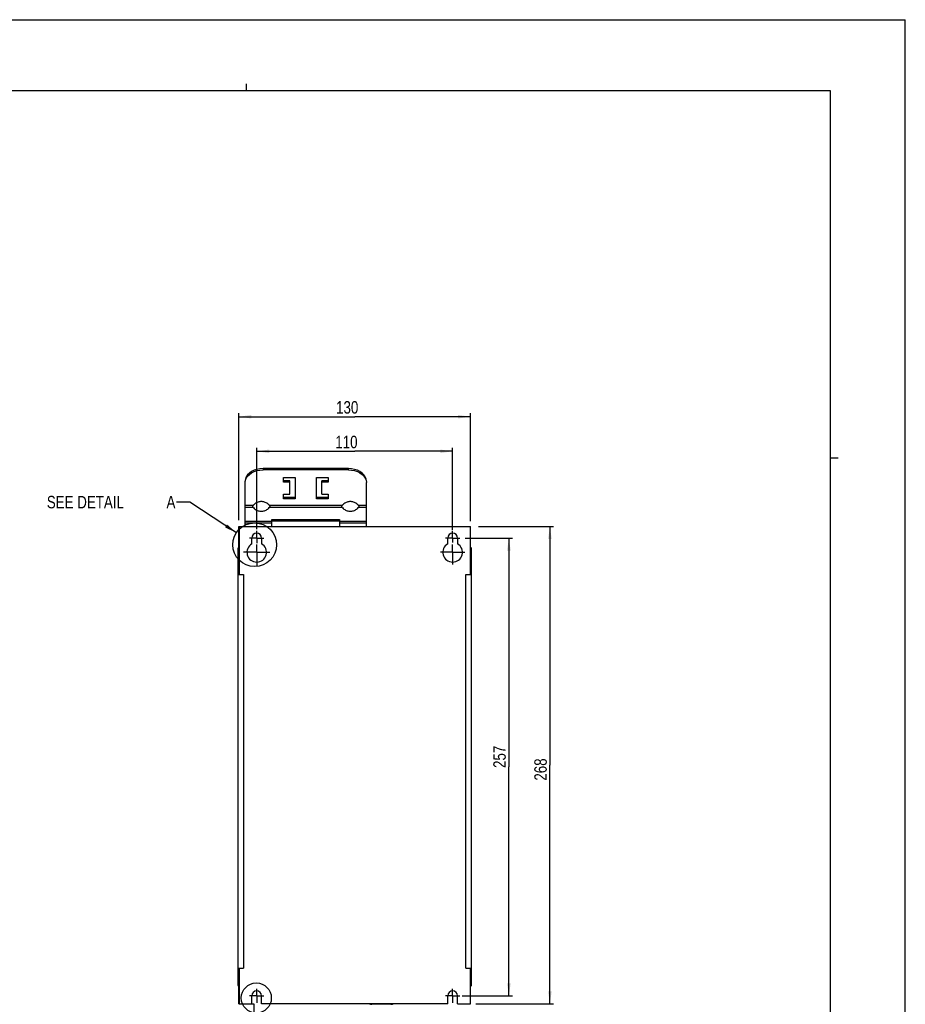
# Model space of a CAD drawing. Extents: x 0 to 594, y 0 to 420.
# Tile 37 of 37: x 345 to 594, y 144 to 420. Entities that reach past the tile are written whole.
import ezdxf

# ---------------------------------------------------------------- set-up
doc = ezdxf.new("R2010")
doc.units = 0
doc.header["$LTSCALE"] = 32.67
doc.linetypes.add('CENTER', pattern=[0.6, 0.375, -0.075, 0.075, -0.075])
doc.layers.get('0').update_dxf_attribs({"linetype": 'CONTINUOUS'})
doc.layers.add('DEFAULT_1', color=7, linetype='CENTER')
doc.styles.get("Standard").update_dxf_attribs({"font": 'txt', "width": 0.8})
doc.dimstyles.get("Standard").update_dxf_attribs({"dimtxt": 2.5, "dimasz": 2.5, "dimexe": 1.25, "dimexo": 0.625, "dimtad": 1, "dimcen": 2.5, "dimazin": 3, "dimtfac": 1, "dimtmove": 0, "dimatfit": 3})

# ---------------------------------------------------------------- blocks, each defined once
blk = doc.blocks.new('_FILLED')
at = {"color": 0, "linetype": 'BYBLOCK'}
blk.add_solid([(0, 0), (-1, 0.143), (-1, -0.143)], dxfattribs=at)
blk = doc.blocks.new('*D2')
at = {"color": 2, "linetype": 'CONTINUOUS'}
for p, q in [((474.15, 277.74), (495.21, 277.74)), ((494.21, 277.74), (494.21, 210.74)), ((494.21, 143.74), (494.21, 210.74)), ((473.38, 143.74), (495.21, 143.74))]:
    blk.add_line(p, q, dxfattribs=at)
at = {"color": 2, "linetype": 'CONTINUOUS', "xscale": 3.5, "yscale": 3.5, "zscale": 3.5}
for p, rotation in [((494.21, 277.74), 90), ((494.21, 143.74), 270)]:
    blk.add_blockref('_FILLED', p, dxfattribs=dict(at, rotation=rotation))
at = {"color": 5, "linetype": 'CONTINUOUS', "width": 0.8}
blk.add_text('268', height=3.5, rotation=90, dxfattribs=at).set_placement((493.33, 206.39))
blk = doc.blocks.new('*D3')
at = {"color": 2, "linetype": 'CONTINUOUS'}
for p, q in [((406.9, 279.54), (406.9, 309.55)), ((406.9, 308.55), (439.4, 308.55)), ((471.9, 308.55), (439.4, 308.55)), ((471.9, 279.21), (471.9, 309.55))]:
    blk.add_line(p, q, dxfattribs=at)
at = {"color": 2, "linetype": 'CONTINUOUS', "xscale": 3.5, "yscale": 3.5, "zscale": 3.5, "rotation": 180}
blk.add_blockref('_FILLED', (406.9, 308.55), dxfattribs=at)
at = {"color": 2, "linetype": 'CONTINUOUS', "xscale": 3.5, "yscale": 3.5, "zscale": 3.5}
blk.add_blockref('_FILLED', (471.9, 308.55), dxfattribs=at)
at = {"color": 5, "linetype": 'CONTINUOUS', "width": 0.8}
blk.add_text('130', height=3.5, dxfattribs=at).set_placement((434.17, 309.43))
blk = doc.blocks.new('*D6')
at = {"color": 2, "linetype": 'CONTINUOUS'}
for p, q in [((470.45, 274.49), (483.69, 274.49)), ((482.69, 274.49), (482.69, 210.24)), ((482.69, 145.99), (482.69, 210.24)), ((469.61, 145.99), (483.69, 145.99))]:
    blk.add_line(p, q, dxfattribs=at)
at = {"color": 2, "linetype": 'CONTINUOUS', "xscale": 3.5, "yscale": 3.5, "zscale": 3.5}
for p, rotation in [((482.69, 274.49), 90), ((482.69, 145.99), 270)]:
    blk.add_blockref('_FILLED', p, dxfattribs=dict(at, rotation=rotation))
at = {"color": 5, "linetype": 'CONTINUOUS', "width": 0.8}
blk.add_text('257', height=3.5, rotation=90, dxfattribs=at).set_placement((481.81, 209.95))
blk = doc.blocks.new('*D7')
at = {"color": 2, "linetype": 'CONTINUOUS'}
for p, q in [((411.9, 277), (411.9, 299.84)), ((411.9, 298.84), (439.4, 298.84)), ((466.9, 298.84), (439.4, 298.84)), ((466.9, 276.81), (466.9, 299.84))]:
    blk.add_line(p, q, dxfattribs=at)
at = {"color": 2, "linetype": 'CONTINUOUS', "xscale": 3.5, "yscale": 3.5, "zscale": 3.5, "rotation": 180}
blk.add_blockref('_FILLED', (411.9, 298.84), dxfattribs=at)
at = {"color": 2, "linetype": 'CONTINUOUS', "xscale": 3.5, "yscale": 3.5, "zscale": 3.5}
blk.add_blockref('_FILLED', (466.9, 298.84), dxfattribs=at)
at = {"color": 5, "linetype": 'CONTINUOUS', "width": 0.8}
blk.add_text('110', height=3.5, dxfattribs=at).set_placement((433.95, 299.71))

msp = doc.modelspace()

# ---------------------------------------------------------------- linework, layer by layer
at = {"color": 7, "linetype": 'CONTINUOUS'}
for p, q in [((0, 420), (594, 420)), ((594, 0), (594, 420)), ((573, 400), (21, 400)), ((573, 20), (573, 400)), ((437.667, 293.983), (413.667, 293.983)), ((437.667, 293.63), (413.667, 293.63)), ((408.667, 277.74), (408.667, 290.448)), ((419.417, 290.182), (419.417, 291.508)), ((419.417, 291.508), (422.667, 291.508)), ((421.167, 290.536), (419.417, 290.536)), ((421.167, 286.824), (421.167, 290.536)), ((422.667, 291.508), (422.667, 285.498)), ((428.667, 285.498), (428.667, 291.508)), ((428.667, 291.508), (431.917, 291.508)), ((430.167, 286.824), (430.167, 290.536)), ((431.917, 290.536), (430.167, 290.536)), ((431.917, 291.508), (431.917, 290.182)), ((442.591, 290.709), (442.667, 290.094)), ((421.167, 290.182), (419.417, 290.182)), ((431.917, 290.182), (430.167, 290.182)), ((442.667, 277.74), (442.667, 290.094)), ((419.417, 285.498), (419.417, 286.824)), ((419.417, 286.824), (421.167, 286.824)), ((422.667, 285.851), (419.417, 285.851)), ((422.667, 285.498), (419.417, 285.498)), ((431.917, 285.851), (428.667, 285.851)), ((431.917, 285.498), (428.667, 285.498)), ((430.167, 286.824), (431.917, 286.824)), ((431.917, 286.824), (431.917, 285.498)), ((416.167, 277.74), (416.167, 279.695)), ((416.167, 279.695), (435.167, 279.695)), ((416.167, 279.341), (435.167, 279.341)), ((435.167, 279.695), (435.167, 277.74)), ((406.897, 264.24), (406.897, 277.74)), ((406.897, 277.74), (471.897, 277.74)), ((406.932, 277.74), (406.932, 264.24)), ((471.862, 277.74), (471.862, 264.24)), ((471.897, 264.24), (471.897, 277.74)), ((410.522, 272.872), (410.522, 274.49)), ((413.272, 274.49), (413.272, 272.872)), ((465.522, 272.872), (465.522, 274.49)), ((468.272, 274.49), (468.272, 272.872)), ((406.652, 148.865), (406.652, 271.74)), ((406.777, 271.615), (406.652, 271.74)), ((472.167, 148.865), (472.167, 271.615)), ((406.777, 266.74), (406.897, 266.74)), ((471.897, 266.74), (472.042, 266.74)), ((406.897, 264.24), (408.147, 264.24)), ((408.147, 264.24), (408.147, 153.74)), ((470.647, 153.74), (470.647, 264.24)), ((470.647, 264.24), (471.897, 264.24)), ((406.897, 153.74), (408.147, 153.74)), ((406.897, 143.74), (406.897, 153.74)), ((406.932, 153.74), (406.932, 143.74)), ((470.647, 153.74), (471.897, 153.74)), ((471.862, 153.74), (471.862, 143.74)), ((471.897, 143.74), (471.897, 153.74)), ((406.777, 148.74), (406.897, 148.74)), ((471.897, 148.74), (472.042, 148.74)), ((406.897, 143.74), (410.522, 143.74)), ((410.522, 143.74), (410.522, 145.99)), ((410.522, 143.74), (411.05, 143.74)), ((411.05, 143.74), (411.05, 140.74)), ((413.272, 143.74), (413.272, 145.99)), ((465.522, 143.74), (413.272, 143.74)), ((443.567, 143.74), (443.726, 143.607)), ((450.068, 143.607), (450.226, 143.74)), ((465.522, 143.74), (465.522, 145.99)), ((468.272, 143.74), (468.272, 145.99)), ((468.272, 143.74), (471.897, 143.74))]:
    msp.add_line(p, q, dxfattribs=at)
at = {"color": 2, "linetype": 'CONTINUOUS'}
for p, q in [((409, 400), (409, 402)), ((573, 297), (575.1, 297)), ((393.091, 284.581), (389.358, 284.581)), ((406.193, 275.973), (393.091, 284.581))]:
    msp.add_line(p, q, dxfattribs=at)
at = {"color": 9, "linetype": 'CONTINUOUS'}
for p, q in [((413.667, 293.983), (413.667, 293.63)), ((437.667, 293.63), (437.667, 293.983)), ((408.667, 283.73), (410.939, 283.73)), ((410.939, 283.023), (408.667, 283.023)), ((415.394, 283.73), (435.939, 283.73)), ((435.939, 283.023), (415.394, 283.023)), ((440.394, 283.73), (442.667, 283.73)), ((442.667, 283.023), (440.394, 283.023)), ((408.667, 279.193), (416.167, 279.193)), ((435.167, 279.193), (442.667, 279.193)), ((416.167, 278.649), (408.667, 278.649)), ((442.667, 278.649), (435.167, 278.649)), ((406.777, 266.74), (406.777, 271.615)), ((472.042, 266.74), (472.042, 271.74)), ((472.167, 271.615), (472.042, 271.615)), ((406.652, 266.79), (406.897, 266.79)), ((471.897, 266.79), (472.167, 266.79)), ((444.047, 143.703), (449.746, 143.703)), ((444.047, 143.703), (444.047, 143.49)), ((449.746, 143.49), (449.746, 143.703))]:
    msp.add_line(p, q, dxfattribs=at)
at = {"color": 7, "linetype": 'CONTINUOUS'}
for points in [[(413.667, 293.983), (412.797, 293.929), (411.955, 293.77), (411.166, 293.509), (410.452, 293.156), (409.837, 292.721), (409.337, 292.216), (408.969, 291.658), (408.743, 291.063), (408.667, 290.448)], [(408.667, 290.094), (408.743, 290.709), (408.969, 291.304), (409.337, 291.863), (409.837, 292.367), (410.452, 292.802), (411.166, 293.155), (411.955, 293.416), (412.797, 293.576), (413.667, 293.63)], [(442.667, 290.448), (442.591, 291.063), (442.365, 291.658), (441.996, 292.216), (441.497, 292.721), (440.881, 293.156), (440.168, 293.509), (439.379, 293.77), (438.536, 293.929), (437.667, 293.983)], [(437.667, 293.63), (438.536, 293.576), (439.379, 293.416), (440.168, 293.155), (440.881, 292.802), (441.497, 292.367), (441.996, 291.863), (442.365, 291.305), (442.591, 290.709)], [(413.167, 284.721), (412.944, 284.713), (412.719, 284.687), (412.491, 284.644), (412.262, 284.581), (412.034, 284.499), (411.808, 284.395), (411.585, 284.27), (411.366, 284.12), (411.15, 283.941), (410.939, 283.73)], [(415.394, 283.73), (415.183, 283.942), (414.967, 284.121), (414.748, 284.27), (414.525, 284.395), (414.3, 284.499), (414.071, 284.581), (413.842, 284.644), (413.615, 284.687), (413.389, 284.713), (413.167, 284.721)], [(438.167, 284.721), (437.944, 284.713), (437.719, 284.687), (437.491, 284.644), (437.262, 284.581), (437.034, 284.499), (436.808, 284.395), (436.585, 284.27), (436.366, 284.12), (436.15, 283.941), (435.939, 283.73)], [(440.394, 283.73), (440.183, 283.942), (439.967, 284.121), (439.748, 284.27), (439.525, 284.395), (439.3, 284.499), (439.071, 284.581), (438.842, 284.644), (438.615, 284.687), (438.389, 284.713), (438.167, 284.721)], [(410.939, 283.73), (410.871, 283.686), (410.817, 283.638), (410.775, 283.588), (410.744, 283.536), (410.723, 283.483), (410.71, 283.431), (410.706, 283.378), (410.71, 283.325), (410.722, 283.273), (410.742, 283.22), (410.772, 283.168), (410.815, 283.117), (410.87, 283.068), (410.939, 283.023)], [(410.939, 283.023), (411.151, 282.812), (411.366, 282.633), (411.586, 282.483), (411.808, 282.358), (412.034, 282.254), (412.262, 282.172), (412.491, 282.109), (412.719, 282.066), (412.945, 282.041), (413.167, 282.032)], [(413.167, 282.032), (413.389, 282.041), (413.615, 282.066), (413.842, 282.109), (414.071, 282.172), (414.3, 282.255), (414.526, 282.358), (414.748, 282.483), (414.968, 282.633), (415.183, 282.812), (415.394, 283.023)], [(415.394, 283.023), (415.462, 283.067), (415.517, 283.115), (415.559, 283.165), (415.59, 283.217), (415.611, 283.27), (415.623, 283.323), (415.627, 283.375), (415.624, 283.428), (415.612, 283.48), (415.592, 283.533), (415.561, 283.585), (415.519, 283.636), (415.464, 283.685), (415.394, 283.73)], [(435.939, 283.73), (435.871, 283.686), (435.817, 283.638), (435.775, 283.588), (435.744, 283.536), (435.723, 283.483), (435.71, 283.431), (435.706, 283.378), (435.71, 283.325), (435.722, 283.273), (435.742, 283.22), (435.772, 283.168), (435.815, 283.117), (435.87, 283.068), (435.939, 283.023)], [(435.939, 283.023), (436.151, 282.812), (436.366, 282.633), (436.586, 282.483), (436.808, 282.358), (437.034, 282.254), (437.262, 282.172), (437.491, 282.109), (437.719, 282.066), (437.945, 282.041), (438.167, 282.032)], [(438.167, 282.032), (438.389, 282.041), (438.615, 282.066), (438.842, 282.109), (439.071, 282.172), (439.3, 282.255), (439.526, 282.358), (439.748, 282.483), (439.968, 282.633), (440.183, 282.812), (440.394, 283.023)], [(440.394, 283.023), (440.462, 283.067), (440.517, 283.115), (440.559, 283.165), (440.59, 283.217), (440.611, 283.27), (440.623, 283.323), (440.627, 283.375), (440.624, 283.428), (440.612, 283.48), (440.592, 283.533), (440.561, 283.585), (440.519, 283.636), (440.464, 283.685), (440.394, 283.73)]]:
    msp.add_lwpolyline(points, dxfattribs=at)
at = {"color": 9, "linetype": 'CONTINUOUS'}
for points in [[(443.726, 143.607), (443.738, 143.617), (443.769, 143.65), (443.815, 143.702), (443.847, 143.74)], [(444.047, 143.703), (443.984, 143.711), (443.924, 143.732), (443.912, 143.74)], [(449.881, 143.74), (449.87, 143.732), (449.81, 143.711), (449.746, 143.703)], [(449.947, 143.74), (449.977, 143.705), (450.022, 143.653), (450.055, 143.618), (450.068, 143.607)]]:
    msp.add_lwpolyline(points, dxfattribs=at)
at = {"color": 2, "linetype": 'CONTINUOUS'}
for centre, radius in [((411.323, 272.603), 6.138), ((411.773, 145.381), 4.216)]:
    msp.add_circle(centre, radius, dxfattribs=at)
at = {"color": 7, "linetype": 'CONTINUOUS'}
for centre, radius, start, end in [((411.897, 274.49), 1.375, 0, 180), ((466.897, 274.49), 1.375, 0, 180), ((411.897, 270.49), 2.75, 120, 60), ((466.897, 270.49), 2.75, 120, 60), ((472.042, 271.615), 0.125, 0, 90), ((406.777, 266.615), 0.125, 90, 180), ((472.042, 266.615), 0.125, 0, 90), ((406.777, 148.865), 0.125, 180, 270), ((411.897, 145.99), 1.375, 0, 180), ((466.897, 145.99), 1.375, 0, 180), ((472.042, 148.865), 0.125, 270, 360)]:
    msp.add_arc(centre, radius, start, end, dxfattribs=at)
at = {"color": 2, "linetype": 'CONTINUOUS'}
msp.add_solid([(402.993, 277.477), (406.193, 275.973), (403.542, 278.313)], dxfattribs=at)
at = {"layer": 'DEFAULT_1', "color": 7, "linetype": 'CENTER'}
for p, q in [((411.897, 274.49), (411.897, 276.49)), ((466.897, 274.49), (466.897, 276.49)), ((411.897, 274.49), (409.897, 274.49)), ((411.897, 274.49), (411.897, 273.04)), ((411.897, 274.49), (413.897, 274.49)), ((466.897, 274.49), (464.897, 274.49)), ((466.897, 274.49), (466.897, 273.273)), ((466.897, 274.49), (468.897, 274.49)), ((411.897, 270.49), (411.897, 272.699)), ((466.897, 270.49), (466.897, 272.643)), ((411.897, 270.49), (408.196, 270.49)), ((411.897, 270.49), (411.897, 266.789)), ((411.897, 270.49), (415.598, 270.49)), ((466.897, 270.49), (463.459, 270.49)), ((466.897, 270.49), (466.897, 267.052)), ((466.897, 270.49), (470.335, 270.49)), ((411.897, 145.99), (411.897, 147.99)), ((466.897, 145.99), (466.897, 147.99)), ((411.897, 145.99), (409.897, 145.99)), ((411.897, 145.99), (413.897, 145.99)), ((411.897, 145.99), (411.897, 143.99)), ((466.897, 145.99), (464.897, 145.99)), ((466.897, 145.99), (468.897, 145.99)), ((466.897, 145.99), (466.897, 143.99))]:
    msp.add_line(p, q, dxfattribs=at)

# ---------------------------------------------------------------- texts
at = {"color": 5, "linetype": 'CONTINUOUS', "width": 0.8}
for s, p in [('SEE DETAIL  ', (352.958, 282.831)), ('A', (386.558, 282.831))]:
    msp.add_text(s, height=3.5, dxfattribs=at).set_placement(p)

# ---------------------------------------------------------------- dimensions: what is measured, and where the dimension line sits
at = {"color": 2, "linetype": 'CONTINUOUS'}
for base, p1, p2, angle, picture, middle in [((406.897, 308.551), (471.897, 279.208), (406.897, 279.54), 180, '*D3', (438.372, 311.176)), ((494.208, 143.74), (474.148, 277.74), (473.381, 143.74), 270, '*D2', (491.583, 210.591)), ((482.687, 274.49), (469.61, 145.99), (470.448, 274.49), 90, '*D6', (480.062, 214.15))]:
    dim = msp.add_linear_dim(base=base, p1=p1, p2=p2, angle=angle, dimstyle='Standard', dxfattribs=at)
    dim.commit()
    dim.dimension.update_dxf_attribs({"geometry": picture, "text_midpoint": middle, "dimtype": 128})
dim = msp.add_linear_dim(base=(466.897, 298.836), p1=(411.897, 276.996), p2=(466.897, 276.811), dimstyle='Standard', dxfattribs=at)
dim.commit()
dim.dimension.update_dxf_attribs({"geometry": '*D7', "text_midpoint": (438.146, 301.461), "dimtype": 128})

doc.saveas('drawing.dxf')
